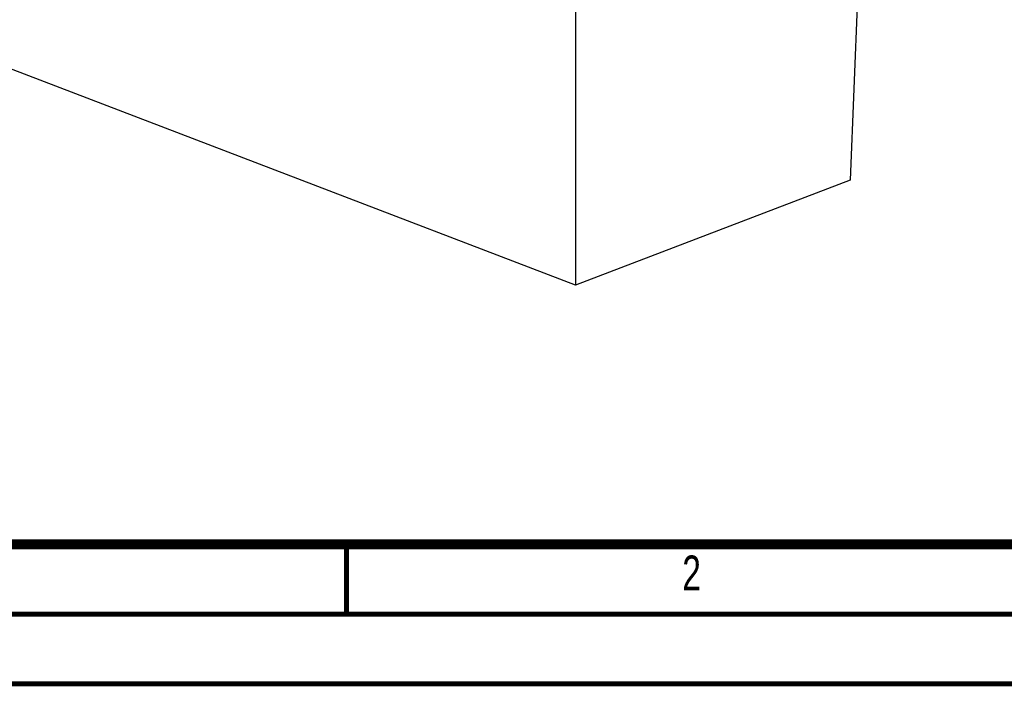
# Model space of a CAD drawing. Header units: millimetres. Extents: x 0 to 561, y -33 to 297.
# Tile 2 of 10: x 42 to 112, y 0 to 48. Entities that reach past the tile are written whole.
import ezdxf

# ---------------------------------------------------------------- set-up
doc = ezdxf.new("R2010")
doc.units = ezdxf.units.MM
doc.header["$LTSCALE"] = 23.1
doc.layers.get('0').update_dxf_attribs({"linetype": 'CONTINUOUS'})
doc.styles.add('TEXTSTYLE_2', font='txt', dxfattribs={"width": 0.72})

msp = doc.modelspace()

# ---------------------------------------------------------------- hatches: boundary and pattern name
at = {"linetype": 'Continuous'}
h = msp.add_hatch(color=7, dxfattribs=at)
edge = h.paths.add_edge_path()
edge.add_line((0, 10), (5, 10))
edge.add_line((5, 5), (5, 10))
edge.add_line((5, 5), (10, 5))
edge.add_line((10, 0), (10, 5))
edge.add_line((0, 0), (10, 0))
edge.add_line((0, 0), (0, 10))
edge = h.paths.add_edge_path()
edge.add_line((410, 0.000564), (410, 5.000564))
edge.add_line((415, 5.000564), (410, 5.000564))
edge.add_line((415, 5.000564), (415, 10.000564))
edge.add_line((420, 10.000564), (415, 10.000564))
edge.add_line((420, 0.000564), (420, 10.000564))
edge.add_line((420.000058, 0), (410, 0.000564))

# ---------------------------------------------------------------- linework, layer by layer
at = {"color": 7, "linetype": 'Continuous'}
for p, q in [((102.119408, 60.956748), (101.123048, 36.099748)), ((81.417393, 52.409619), (81.417393, 28.55872)), ((81.417393, 28.55872), (34.134574, 46.653072)), ((101.123048, 36.099748), (81.417393, 28.55872))]:
    msp.add_line(p, q, dxfattribs=at)
for points, const_width in [([(20, 10), (410, 10)], 0.7), ([(65, 5), (65, 10)], 0.35), ([(15, 5), (415, 5)], 0.35), ([(0, 0), (420, 0)], 0.35)]:
    msp.add_lwpolyline(points, dxfattribs=dict(at, const_width=const_width))

# ---------------------------------------------------------------- texts
at = {"color": 5, "linetype": 'Continuous', "insert": (89.079208, 9.193204), "char_height": 2.5, "width": 1.8, "attachment_point": 1, "line_spacing_factor": 0.9, "style": 'TEXTSTYLE_2'}
msp.add_mtext('2', dxfattribs=at)

doc.saveas('drawing.dxf')
